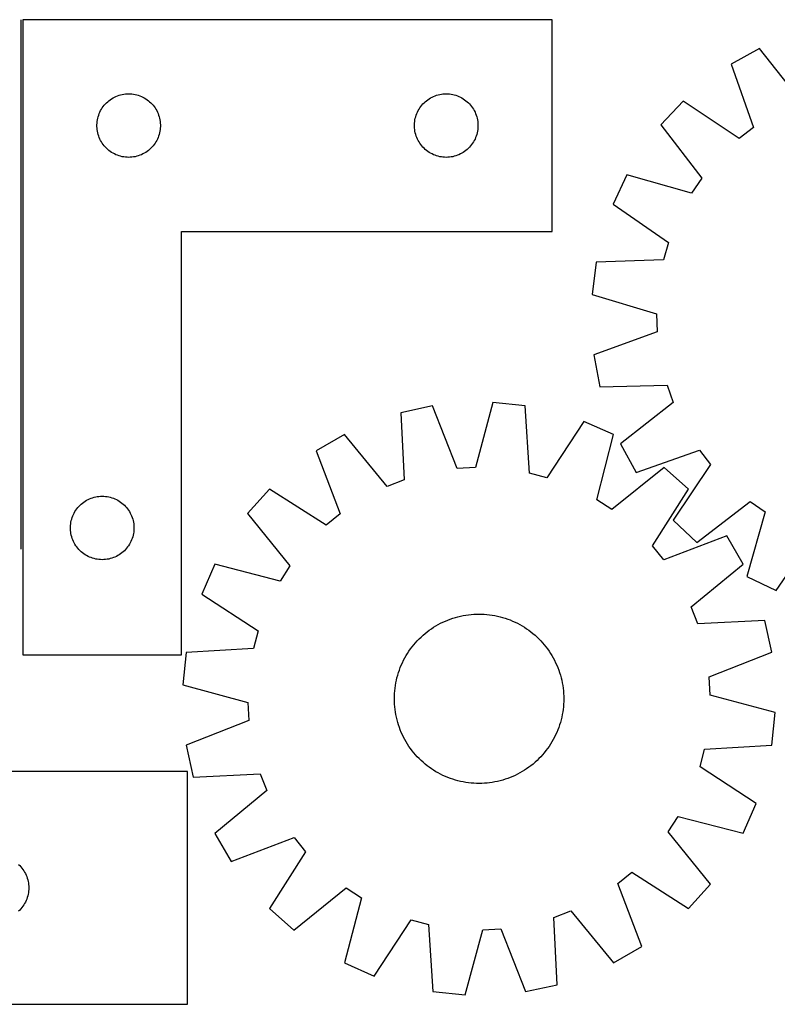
# Model space of a CAD drawing. Header units: millimetres. Extents: x 7 to 1493, y 7 to 471.
# Tile 2 of 5: x 366 to 724, y 7 to 471. Entities that reach past the tile are written whole.
import ezdxf

# ---------------------------------------------------------------- set-up
doc = ezdxf.new("R2010")
doc.units = ezdxf.units.MM
doc.layers.add('COMMON', color=5, linetype='CONTINUOUS', true_color=0x0000ff)
doc.layers.add('CUT', color=7, linetype='CONTINUOUS', true_color=0x000000)

msp = doc.modelspace()

# ---------------------------------------------------------------- linework, layer by layer
at = {"layer": 'COMMON'}
msp.add_line((366.808309, 221.494652), (366.808309, 471.494652), dxfattribs=at)
at = {"layer": 'CUT'}
for p, q in [((367.558309, 471.494652), (367.558309, 171.494652)), ((617.558309, 471.494652), (367.558309, 471.494652)), ((617.558309, 371.494652), (617.558309, 471.494652)), ((715.558065, 457.964155), (702.069382, 450.5624)), ((735.145324, 432.957875), (715.558065, 457.964155)), ((702.069382, 450.5624), (712.640734, 420.608748)), ((407.089147, 432.236935), (407.656028, 432.761631)), ((407.656028, 432.761631), (408.249167, 433.256449)), ((408.249167, 433.256449), (408.866993, 433.720077)), ((408.866993, 433.720077), (409.507866, 434.151285)), ((409.507866, 434.151285), (410.170088, 434.54893)), ((410.170088, 434.54893), (410.851903, 434.911958)), ((410.851903, 434.911958), (411.551501, 435.239405)), ((411.551501, 435.239405), (412.267028, 435.530404)), ((412.267028, 435.530404), (412.996587, 435.784182)), ((412.996587, 435.784182), (413.738243, 436.000068)), ((413.738243, 436.000068), (414.490028, 436.177487)), ((414.490028, 436.177487), (415.249951, 436.31597)), ((415.249951, 436.31597), (416.015994, 436.41515)), ((416.015994, 436.41515), (416.786128, 436.474763)), ((416.786128, 436.474763), (417.558309, 436.494652)), ((417.558309, 436.494652), (418.330491, 436.474763)), ((418.330491, 436.474763), (419.100624, 436.41515)), ((419.100624, 436.41515), (419.866668, 436.31597)), ((419.866668, 436.31597), (420.62659, 436.177487)), ((420.62659, 436.177487), (421.378376, 436.000068)), ((421.378376, 436.000068), (422.120032, 435.784182)), ((422.120032, 435.784182), (422.849591, 435.530404)), ((422.849591, 435.530404), (423.565118, 435.239405)), ((423.565118, 435.239405), (424.264716, 434.911958)), ((424.264716, 434.911958), (424.94653, 434.54893)), ((424.94653, 434.54893), (425.608752, 434.151285)), ((425.608752, 434.151285), (426.249626, 433.720077)), ((426.249626, 433.720077), (426.867452, 433.256449)), ((426.867452, 433.256449), (427.460591, 432.761631)), ((427.460591, 432.761631), (428.027472, 432.236935)), ((557.089147, 432.236935), (557.656028, 432.761631)), ((557.656028, 432.761631), (558.249167, 433.256449)), ((558.249167, 433.256449), (558.866993, 433.720077)), ((558.866993, 433.720077), (559.507866, 434.151285)), ((559.507866, 434.151285), (560.170088, 434.54893)), ((560.170088, 434.54893), (560.851903, 434.911958)), ((560.851903, 434.911958), (561.551501, 435.239405)), ((561.551501, 435.239405), (562.267028, 435.530404)), ((562.267028, 435.530404), (562.996587, 435.784182)), ((562.996587, 435.784182), (563.738243, 436.000068)), ((563.738243, 436.000068), (564.490028, 436.177487)), ((564.490028, 436.177487), (565.249951, 436.31597)), ((565.249951, 436.31597), (566.015994, 436.41515)), ((566.015994, 436.41515), (566.786128, 436.474763)), ((566.786128, 436.474763), (567.558309, 436.494652)), ((567.558309, 436.494652), (568.330491, 436.474763)), ((568.330491, 436.474763), (569.100624, 436.41515)), ((569.100624, 436.41515), (569.866668, 436.31597)), ((569.866668, 436.31597), (570.62659, 436.177487)), ((570.62659, 436.177487), (571.378376, 436.000068)), ((571.378376, 436.000068), (572.120032, 435.784182)), ((572.120032, 435.784182), (572.849591, 435.530404)), ((572.849591, 435.530404), (573.565118, 435.239405)), ((573.565118, 435.239405), (574.264716, 434.911958)), ((574.264716, 434.911958), (574.94653, 434.54893)), ((574.94653, 434.54893), (575.608752, 434.151285)), ((575.608752, 434.151285), (576.249626, 433.720077)), ((576.249626, 433.720077), (576.867452, 433.256449)), ((576.867452, 433.256449), (577.460591, 432.761631)), ((577.460591, 432.761631), (578.027472, 432.236935)), ((679.505616, 433.088354), (668.964384, 421.880635)), ((705.861571, 415.358765), (679.505616, 433.088354)), ((403.66345, 427.14557), (403.972775, 427.853368)), ((403.972775, 427.853368), (404.318127, 428.544303)), ((404.318127, 428.544303), (404.69859, 429.216544)), ((404.69859, 429.216544), (405.113154, 429.868308)), ((405.113154, 429.868308), (405.560721, 430.497866)), ((405.560721, 430.497866), (406.040103, 431.103549)), ((406.040103, 431.103549), (406.550029, 431.683752)), ((406.550029, 431.683752), (407.089147, 432.236935)), ((428.027472, 432.236935), (428.56659, 431.683752)), ((428.56659, 431.683752), (429.076516, 431.103549)), ((429.076516, 431.103549), (429.555898, 430.497866)), ((429.555898, 430.497866), (430.003465, 429.868308)), ((430.003465, 429.868308), (430.418029, 429.216544)), ((430.418029, 429.216544), (430.798491, 428.544303)), ((430.798491, 428.544303), (431.143843, 427.853368)), ((431.143843, 427.853368), (431.453169, 427.14557)), ((553.66345, 427.14557), (553.972775, 427.853368)), ((553.972775, 427.853368), (554.318127, 428.544303)), ((554.318127, 428.544303), (554.69859, 429.216544)), ((554.69859, 429.216544), (555.113154, 429.868308)), ((555.113154, 429.868308), (555.560721, 430.497866)), ((555.560721, 430.497866), (556.040103, 431.103549)), ((556.040103, 431.103549), (556.550029, 431.683752)), ((556.550029, 431.683752), (557.089147, 432.236935)), ((578.027472, 432.236935), (578.56659, 431.683752)), ((578.56659, 431.683752), (579.076516, 431.103549)), ((579.076516, 431.103549), (579.555898, 430.497866)), ((579.555898, 430.497866), (580.003465, 429.868308)), ((580.003465, 429.868308), (580.418029, 429.216544)), ((580.418029, 429.216544), (580.798491, 428.544303)), ((580.798491, 428.544303), (581.143843, 427.853368)), ((581.143843, 427.853368), (581.453169, 427.14557)), ((402.603046, 422.652284), (402.682469, 423.420627)), ((402.682469, 423.420627), (402.80134, 424.183863)), ((402.80134, 424.183863), (402.959344, 424.939968)), ((402.959344, 424.939968), (403.156061, 425.686936)), ((403.156061, 425.686936), (403.390971, 426.422788)), ((403.390971, 426.422788), (403.66345, 427.14557)), ((431.453169, 427.14557), (431.725648, 426.422788)), ((431.725648, 426.422788), (431.960558, 425.686936)), ((431.960558, 425.686936), (432.157275, 424.939968)), ((432.157275, 424.939968), (432.315279, 424.183863)), ((432.315279, 424.183863), (432.43415, 423.420627)), ((432.43415, 423.420627), (432.513572, 422.652284)), ((552.603046, 422.652284), (552.682469, 423.420627)), ((552.682469, 423.420627), (552.80134, 424.183863)), ((552.80134, 424.183863), (552.959344, 424.939968)), ((552.959344, 424.939968), (553.156061, 425.686936)), ((553.156061, 425.686936), (553.390971, 426.422788)), ((553.390971, 426.422788), (553.66345, 427.14557)), ((581.453169, 427.14557), (581.725648, 426.422788)), ((581.725648, 426.422788), (581.960558, 425.686936)), ((581.960558, 425.686936), (582.157275, 424.939968)), ((582.157275, 424.939968), (582.315279, 424.183863)), ((582.315279, 424.183863), (582.43415, 423.420627)), ((582.43415, 423.420627), (582.513572, 422.652284)), ((402.563282, 421.88087), (402.603046, 422.652284)), ((402.563282, 421.108433), (402.563282, 421.88087)), ((402.603046, 420.33702), (402.563282, 421.108433)), ((402.682469, 419.568676), (402.603046, 420.33702)), ((402.80134, 418.80544), (402.682469, 419.568676)), ((402.959344, 418.049336), (402.80134, 418.80544)), ((432.315279, 418.80544), (432.157275, 418.049336)), ((432.43415, 419.568676), (432.315279, 418.80544)), ((432.513572, 420.33702), (432.43415, 419.568676)), ((432.513572, 422.652284), (432.553336, 421.88087)), ((432.553336, 421.108433), (432.513572, 420.33702)), ((432.553336, 421.88087), (432.553336, 421.108433)), ((552.563282, 421.88087), (552.603046, 422.652284)), ((552.563282, 421.108433), (552.563282, 421.88087)), ((552.603046, 420.33702), (552.563282, 421.108433)), ((552.682469, 419.568676), (552.603046, 420.33702)), ((552.80134, 418.80544), (552.682469, 419.568676)), ((552.959344, 418.049336), (552.80134, 418.80544)), ((582.315279, 418.80544), (582.157275, 418.049336)), ((582.43415, 419.568676), (582.315279, 418.80544)), ((582.513572, 420.33702), (582.43415, 419.568676)), ((582.513572, 422.652284), (582.553336, 421.88087)), ((582.553336, 421.108433), (582.513572, 420.33702)), ((582.553336, 421.88087), (582.553336, 421.108433)), ((668.964384, 421.880635), (688.274524, 396.659746)), ((712.640734, 420.608748), (705.861571, 415.358765)), ((403.156061, 417.302367), (402.959344, 418.049336)), ((403.390971, 416.566516), (403.156061, 417.302367)), ((403.66345, 415.843733), (403.390971, 416.566516)), ((403.972775, 415.135936), (403.66345, 415.843733)), ((404.318127, 414.445001), (403.972775, 415.135936)), ((404.69859, 413.77276), (404.318127, 414.445001)), ((430.798491, 414.445001), (430.418029, 413.77276)), ((431.143843, 415.135936), (430.798491, 414.445001)), ((431.453169, 415.843733), (431.143843, 415.135936)), ((431.725648, 416.566516), (431.453169, 415.843733)), ((431.960558, 417.302367), (431.725648, 416.566516)), ((432.157275, 418.049336), (431.960558, 417.302367)), ((553.156061, 417.302367), (552.959344, 418.049336)), ((553.390971, 416.566516), (553.156061, 417.302367)), ((553.66345, 415.843733), (553.390971, 416.566516)), ((553.972775, 415.135936), (553.66345, 415.843733)), ((554.318127, 414.445001), (553.972775, 415.135936)), ((554.69859, 413.77276), (554.318127, 414.445001)), ((580.798491, 414.445001), (580.418029, 413.77276)), ((581.143843, 415.135936), (580.798491, 414.445001)), ((581.453169, 415.843733), (581.143843, 415.135936)), ((581.725648, 416.566516), (581.453169, 415.843733)), ((581.960558, 417.302367), (581.725648, 416.566516)), ((582.157275, 418.049336), (581.960558, 417.302367)), ((405.113154, 413.120996), (404.69859, 413.77276)), ((405.560721, 412.491438), (405.113154, 413.120996)), ((406.040103, 411.885754), (405.560721, 412.491438)), ((406.550029, 411.305552), (406.040103, 411.885754)), ((407.089147, 410.752369), (406.550029, 411.305552)), ((407.656028, 410.227673), (407.089147, 410.752369)), ((408.249167, 409.732855), (407.656028, 410.227673)), ((408.866993, 409.269227), (408.249167, 409.732855)), ((409.507866, 408.838018), (408.866993, 409.269227)), ((426.249626, 409.269227), (425.608752, 408.838018)), ((426.867452, 409.732855), (426.249626, 409.269227)), ((427.460591, 410.227673), (426.867452, 409.732855)), ((428.027472, 410.752369), (427.460591, 410.227673)), ((428.56659, 411.305552), (428.027472, 410.752369)), ((429.076516, 411.885754), (428.56659, 411.305552)), ((429.555898, 412.491438), (429.076516, 411.885754)), ((430.003465, 413.120996), (429.555898, 412.491438)), ((430.418029, 413.77276), (430.003465, 413.120996)), ((555.113154, 413.120996), (554.69859, 413.77276)), ((555.560721, 412.491438), (555.113154, 413.120996)), ((556.040103, 411.885754), (555.560721, 412.491438)), ((556.550029, 411.305552), (556.040103, 411.885754)), ((557.089147, 410.752369), (556.550029, 411.305552)), ((557.656028, 410.227673), (557.089147, 410.752369)), ((558.249167, 409.732855), (557.656028, 410.227673)), ((558.866993, 409.269227), (558.249167, 409.732855)), ((559.507866, 408.838018), (558.866993, 409.269227)), ((576.249626, 409.269227), (575.608752, 408.838018)), ((576.867452, 409.732855), (576.249626, 409.269227)), ((577.460591, 410.227673), (576.867452, 409.732855)), ((578.027472, 410.752369), (577.460591, 410.227673)), ((578.56659, 411.305552), (578.027472, 410.752369)), ((579.076516, 411.885754), (578.56659, 411.305552)), ((579.555898, 412.491438), (579.076516, 411.885754)), ((580.003465, 413.120996), (579.555898, 412.491438)), ((580.418029, 413.77276), (580.003465, 413.120996)), ((410.170088, 408.440373), (409.507866, 408.838018)), ((410.851903, 408.077346), (410.170088, 408.440373)), ((411.551501, 407.749898), (410.851903, 408.077346)), ((412.267028, 407.458899), (411.551501, 407.749898)), ((412.996587, 407.205121), (412.267028, 407.458899)), ((413.738243, 406.989236), (412.996587, 407.205121)), ((414.490028, 406.811816), (413.738243, 406.989236)), ((415.249951, 406.673333), (414.490028, 406.811816)), ((416.015994, 406.574154), (415.249951, 406.673333)), ((416.786128, 406.51454), (416.015994, 406.574154)), ((417.558309, 406.494652), (416.786128, 406.51454)), ((418.330491, 406.51454), (417.558309, 406.494652)), ((419.100624, 406.574154), (418.330491, 406.51454)), ((419.866668, 406.673333), (419.100624, 406.574154)), ((420.62659, 406.811816), (419.866668, 406.673333)), ((421.378376, 406.989236), (420.62659, 406.811816)), ((422.120032, 407.205121), (421.378376, 406.989236)), ((422.849591, 407.458899), (422.120032, 407.205121)), ((423.565118, 407.749898), (422.849591, 407.458899)), ((424.264716, 408.077346), (423.565118, 407.749898)), ((424.94653, 408.440373), (424.264716, 408.077346)), ((425.608752, 408.838018), (424.94653, 408.440373)), ((560.170088, 408.440373), (559.507866, 408.838018)), ((560.851903, 408.077346), (560.170088, 408.440373)), ((561.551501, 407.749898), (560.851903, 408.077346)), ((562.267028, 407.458899), (561.551501, 407.749898)), ((562.996587, 407.205121), (562.267028, 407.458899)), ((563.738243, 406.989236), (562.996587, 407.205121)), ((564.490028, 406.811816), (563.738243, 406.989236)), ((565.249951, 406.673333), (564.490028, 406.811816)), ((566.015994, 406.574154), (565.249951, 406.673333)), ((566.786128, 406.51454), (566.015994, 406.574154)), ((567.558309, 406.494652), (566.786128, 406.51454)), ((568.330491, 406.51454), (567.558309, 406.494652)), ((569.100624, 406.574154), (568.330491, 406.51454)), ((569.866668, 406.673333), (569.100624, 406.574154)), ((570.62659, 406.811816), (569.866668, 406.673333)), ((571.378376, 406.989236), (570.62659, 406.811816)), ((572.120032, 407.205121), (571.378376, 406.989236)), ((572.849591, 407.458899), (572.120032, 407.205121)), ((573.565118, 407.749898), (572.849591, 407.458899)), ((574.264716, 408.077346), (573.565118, 407.749898)), ((574.94653, 408.440373), (574.264716, 408.077346)), ((575.608752, 408.838018), (574.94653, 408.440373)), ((652.904744, 398.289243), (646.342812, 384.372648)), ((683.449492, 389.571839), (652.904744, 398.289243)), ((688.274524, 396.659746), (683.449492, 389.571839)), ((646.342812, 384.372648), (672.501531, 366.35332)), ((442.558309, 171.494652), (442.558309, 371.494652)), ((442.558309, 371.494652), (617.558309, 371.494652)), ((672.501531, 366.35332), (670.102936, 358.121302)), ((670.102936, 358.121302), (638.359328, 356.973199)), ((638.359328, 356.973199), (636.419025, 341.709983)), ((636.419025, 341.709983), (666.865723, 332.656072)), ((666.865723, 332.656072), (667.128357, 324.085751)), ((667.128357, 324.085751), (637.293176, 313.184526)), ((637.293176, 313.184526), (640.164431, 298.068758)), ((640.164431, 298.068758), (671.918774, 298.866524)), ((671.918774, 298.866524), (674.816928, 290.796823)), ((561.112278, 289.101226), (546.071618, 285.85945)), ((572.74325, 259.54289), (561.112278, 289.101226)), ((589.607646, 290.675971), (581.30453, 260.016014)), ((604.913927, 289.111264), (589.607646, 290.675971)), ((606.84161, 257.405448), (604.913927, 289.111264)), ((674.816928, 290.796823), (649.810648, 271.209564)), ((546.071618, 285.85945), (547.649334, 254.134293)), ((632.501255, 281.803383), (615.130075, 255.209834)), ((646.574873, 275.585357), (632.501255, 281.803383)), ((519.457536, 275.556225), (506.154783, 267.825294)), ((539.653276, 251.038745), (519.457536, 275.556225)), ((638.610572, 244.835647), (646.574873, 275.585357)), ((649.810648, 271.209564), (657.212403, 257.720881)), ((506.154783, 267.825294), (517.458892, 238.140418)), ((657.212403, 257.720881), (687.166055, 268.292233)), ((687.166055, 268.292233), (692.416039, 261.513071)), ((692.416039, 261.513071), (674.686449, 235.157115)), ((581.30453, 260.016014), (572.74325, 259.54289)), ((615.130075, 255.209834), (606.84161, 257.405448)), ((670.553722, 260.110196), (645.814889, 240.186218)), ((682.017052, 249.847515), (670.553722, 260.110196)), ((547.649334, 254.134293), (539.653276, 251.038745)), ((403.515994, 246.41515), (404.286128, 246.474763)), ((404.286128, 246.474763), (405.058309, 246.494652)), ((405.058309, 246.494652), (405.830491, 246.474763)), ((405.830491, 246.474763), (406.600624, 246.41515)), ((484.027158, 249.802141), (473.764477, 238.338811)), ((510.810766, 232.725458), (484.027158, 249.802141)), ((664.940369, 223.063907), (682.017052, 249.847515)), ((394.050029, 241.683752), (394.589147, 242.236935)), ((394.589147, 242.236935), (395.156028, 242.761631)), ((395.156028, 242.761631), (395.749167, 243.256449)), ((395.749167, 243.256449), (396.366993, 243.720077)), ((396.366993, 243.720077), (397.007866, 244.151285)), ((397.007866, 244.151285), (397.670088, 244.54893)), ((397.670088, 244.54893), (398.351903, 244.911958)), ((398.351903, 244.911958), (399.051501, 245.239405)), ((399.051501, 245.239405), (399.767028, 245.530404)), ((399.767028, 245.530404), (400.496587, 245.784182)), ((400.496587, 245.784182), (401.238243, 246.000068)), ((401.238243, 246.000068), (401.990028, 246.177487)), ((401.990028, 246.177487), (402.749951, 246.31597)), ((402.749951, 246.31597), (403.515994, 246.41515)), ((406.600624, 246.41515), (407.366668, 246.31597)), ((407.366668, 246.31597), (408.12659, 246.177487)), ((408.12659, 246.177487), (408.878376, 246.000068)), ((408.878376, 246.000068), (409.620032, 245.784182)), ((409.620032, 245.784182), (410.349591, 245.530404)), ((410.349591, 245.530404), (411.065118, 245.239405)), ((411.065118, 245.239405), (411.764716, 244.911958)), ((411.764716, 244.911958), (412.44653, 244.54893)), ((412.44653, 244.54893), (413.108752, 244.151285)), ((413.108752, 244.151285), (413.749626, 243.720077)), ((413.749626, 243.720077), (414.367452, 243.256449)), ((414.367452, 243.256449), (414.960591, 242.761631)), ((414.960591, 242.761631), (415.527472, 242.236935)), ((415.527472, 242.236935), (416.06659, 241.683752)), ((645.814889, 240.186218), (638.610572, 244.835647)), ((685.894169, 224.615883), (711.115057, 243.926024)), ((711.115057, 243.926024), (718.202964, 239.100991)), ((390.890971, 236.422788), (391.16345, 237.14557)), ((391.16345, 237.14557), (391.472775, 237.853368)), ((391.472775, 237.853368), (391.818127, 238.544303)), ((391.818127, 238.544303), (392.19859, 239.216544)), ((392.19859, 239.216544), (392.613154, 239.868308)), ((392.613154, 239.868308), (393.060721, 240.497866)), ((393.060721, 240.497866), (393.540103, 241.103549)), ((393.540103, 241.103549), (394.050029, 241.683752)), ((416.06659, 241.683752), (416.576516, 241.103549)), ((416.576516, 241.103549), (417.055898, 240.497866)), ((417.055898, 240.497866), (417.503465, 239.868308)), ((417.503465, 239.868308), (417.918029, 239.216544)), ((417.918029, 239.216544), (418.298491, 238.544303)), ((418.298491, 238.544303), (418.643843, 237.853368)), ((418.643843, 237.853368), (418.953169, 237.14557)), ((418.953169, 237.14557), (419.225648, 236.422788)), ((473.764477, 238.338811), (493.688455, 213.599978)), ((517.458892, 238.140418), (510.810766, 232.725458)), ((718.202964, 239.100991), (709.485561, 208.556243)), ((390.063282, 231.88087), (390.103046, 232.652284)), ((390.103046, 232.652284), (390.182469, 233.420627)), ((390.182469, 233.420627), (390.30134, 234.183863)), ((390.30134, 234.183863), (390.459344, 234.939968)), ((390.459344, 234.939968), (390.656061, 235.686936)), ((390.656061, 235.686936), (390.890971, 236.422788)), ((419.225648, 236.422788), (419.460558, 235.686936)), ((419.460558, 235.686936), (419.657275, 234.939968)), ((419.657275, 234.939968), (419.815279, 234.183863)), ((419.815279, 234.183863), (419.93415, 233.420627)), ((419.93415, 233.420627), (420.013572, 232.652284)), ((420.013572, 232.652284), (420.053336, 231.88087)), ((674.686449, 235.157115), (685.894169, 224.615883)), ((390.063282, 231.108433), (390.063282, 231.88087)), ((390.103046, 230.33702), (390.063282, 231.108433)), ((390.182469, 229.568676), (390.103046, 230.33702)), ((390.30134, 228.80544), (390.182469, 229.568676)), ((390.459344, 228.049336), (390.30134, 228.80544)), ((390.656061, 227.302367), (390.459344, 228.049336)), ((419.657275, 228.049336), (419.460558, 227.302367)), ((419.815279, 228.80544), (419.657275, 228.049336)), ((419.93415, 229.568676), (419.815279, 228.80544)), ((420.013572, 230.33702), (419.93415, 229.568676)), ((420.053336, 231.108433), (420.013572, 230.33702)), ((420.053336, 231.88087), (420.053336, 231.108433)), ((723.402155, 201.994312), (741.421484, 228.15303)), ((390.890971, 226.566516), (390.656061, 227.302367)), ((391.16345, 225.843733), (390.890971, 226.566516)), ((391.472775, 225.135936), (391.16345, 225.843733)), ((391.818127, 224.445001), (391.472775, 225.135936)), ((392.19859, 223.77276), (391.818127, 224.445001)), ((392.613154, 223.120996), (392.19859, 223.77276)), ((417.918029, 223.77276), (417.503465, 223.120996)), ((418.298491, 224.445001), (417.918029, 223.77276)), ((418.643843, 225.135936), (418.298491, 224.445001)), ((418.953169, 225.843733), (418.643843, 225.135936)), ((419.225648, 226.566516), (418.953169, 225.843733)), ((419.460558, 227.302367), (419.225648, 226.566516)), ((700.040204, 227.71989), (670.355328, 216.415781)), ((707.771136, 214.417137), (700.040204, 227.71989)), ((393.060721, 222.491438), (392.613154, 223.120996)), ((393.540103, 221.885754), (393.060721, 222.491438)), ((394.050029, 221.305552), (393.540103, 221.885754)), ((394.589147, 220.752369), (394.050029, 221.305552)), ((395.156028, 220.227673), (394.589147, 220.752369)), ((395.749167, 219.732855), (395.156028, 220.227673)), ((396.366993, 219.269227), (395.749167, 219.732855)), ((397.007866, 218.838018), (396.366993, 219.269227)), ((397.670088, 218.440373), (397.007866, 218.838018)), ((413.108752, 218.838018), (412.44653, 218.440373)), ((413.749626, 219.269227), (413.108752, 218.838018)), ((414.367452, 219.732855), (413.749626, 219.269227)), ((414.960591, 220.227673), (414.367452, 219.732855)), ((415.527472, 220.752369), (414.960591, 220.227673)), ((416.06659, 221.305552), (415.527472, 220.752369)), ((416.576516, 221.885754), (416.06659, 221.305552)), ((417.055898, 222.491438), (416.576516, 221.885754)), ((417.503465, 223.120996), (417.055898, 222.491438)), ((670.355328, 216.415781), (664.940369, 223.063907)), ((398.351903, 218.077346), (397.670088, 218.440373)), ((399.051501, 217.749898), (398.351903, 218.077346)), ((399.767028, 217.458899), (399.051501, 217.749898)), ((400.496587, 217.205121), (399.767028, 217.458899)), ((401.238243, 216.989236), (400.496587, 217.205121)), ((401.990028, 216.811816), (401.238243, 216.989236)), ((402.749951, 216.673333), (401.990028, 216.811816)), ((403.515994, 216.574154), (402.749951, 216.673333)), ((404.286128, 216.51454), (403.515994, 216.574154)), ((405.058309, 216.494652), (404.286128, 216.51454)), ((405.830491, 216.51454), (405.058309, 216.494652)), ((406.600624, 216.574154), (405.830491, 216.51454)), ((407.366668, 216.673333), (406.600624, 216.574154)), ((408.12659, 216.811816), (407.366668, 216.673333)), ((408.878376, 216.989236), (408.12659, 216.811816)), ((409.620032, 217.205121), (408.878376, 216.989236)), ((410.349591, 217.458899), (409.620032, 217.205121)), ((411.065118, 217.749898), (410.349591, 217.458899)), ((411.764716, 218.077346), (411.065118, 217.749898)), ((412.44653, 218.440373), (411.764716, 218.077346)), ((458.289316, 214.359962), (452.07129, 200.286345)), ((489.039026, 206.395661), (458.289316, 214.359962)), ((683.253655, 194.221398), (707.771136, 214.417137)), ((493.688455, 213.599978), (489.039026, 206.395661)), ((709.485561, 208.556243), (723.402155, 201.994312)), ((452.07129, 200.286345), (478.664839, 182.915164)), ((578.022368, 190.513319), (579.271333, 190.651496)), ((579.271333, 190.651496), (580.524022, 190.750374)), ((580.524022, 190.750374), (581.779199, 190.809855)), ((581.779199, 190.809855), (583.035625, 190.82988)), ((583.035625, 190.82988), (584.29206, 190.810431)), ((584.29206, 190.810431), (585.547264, 190.751525)), ((585.547264, 190.751525), (586.799998, 190.653221)), ((586.799998, 190.653221), (588.049026, 190.515617)), ((686.349204, 186.225339), (683.253655, 194.221398)), ((563.766612, 185.877731), (564.877005, 186.46598)), ((564.877005, 186.46598), (566.005326, 187.019059)), ((566.005326, 187.019059), (567.150464, 187.536425)), ((567.150464, 187.536425), (568.311287, 188.017565)), ((568.311287, 188.017565), (569.48665, 188.462006)), ((569.48665, 188.462006), (570.675394, 188.869308)), ((570.675394, 188.869308), (571.876345, 189.23907)), ((571.876345, 189.23907), (573.088318, 189.570927)), ((573.088318, 189.570927), (574.310116, 189.864551)), ((574.310116, 189.864551), (575.540535, 190.119653)), ((575.540535, 190.119653), (576.778359, 190.33598)), ((576.778359, 190.33598), (578.022368, 190.513319)), ((588.049026, 190.515617), (589.293116, 190.338848)), ((589.293116, 190.338848), (590.53104, 190.123088)), ((590.53104, 190.123088), (591.761575, 189.86855)), ((591.761575, 189.86855), (592.983508, 189.575486)), ((592.983508, 189.575486), (594.195633, 189.244185)), ((594.195633, 189.244185), (595.396753, 188.874974)), ((595.396753, 188.874974), (596.585683, 188.468216)), ((596.585683, 188.468216), (597.76125, 188.024314)), ((597.76125, 188.024314), (598.922294, 187.543706)), ((598.922294, 187.543706), (600.067669, 187.026866)), ((600.067669, 187.026866), (601.196244, 186.474303)), ((601.196244, 186.474303), (602.306905, 185.886564)), ((718.074361, 187.803055), (686.349204, 186.225339)), ((721.316137, 172.762395), (718.074361, 187.803055)), ((478.664839, 182.915164), (476.469225, 174.626699)), ((556.585442, 180.828261), (557.54077, 181.644567)), ((557.54077, 181.644567), (558.521267, 182.430462)), ((558.521267, 182.430462), (559.525966, 183.185172)), ((559.525966, 183.185172), (560.553876, 183.907951)), ((560.553876, 183.907951), (561.603981, 184.598085)), ((561.603981, 184.598085), (562.675245, 185.254895)), ((562.675245, 185.254895), (563.766612, 185.877731)), ((602.306905, 185.886564), (603.398558, 185.264228)), ((603.398558, 185.264228), (604.470123, 184.607909)), ((604.470123, 184.607909), (605.520545, 183.918256)), ((605.520545, 183.918256), (606.548785, 183.195948)), ((606.548785, 183.195948), (607.55383, 182.441699)), ((607.55383, 182.441699), (608.534688, 181.656253)), ((608.534688, 181.656253), (609.49039, 180.840386)), ((552.21842, 176.319777), (553.034288, 177.275479)), ((553.034288, 177.275479), (553.879772, 178.205082)), ((553.879772, 178.205082), (554.754039, 179.10767)), ((554.754039, 179.10767), (555.656226, 179.98235)), ((555.656226, 179.98235), (556.585442, 180.828261)), ((609.49039, 180.840386), (610.419993, 179.994901)), ((610.419993, 179.994901), (611.32258, 179.120634)), ((611.32258, 179.120634), (612.197261, 178.218447)), ((612.197261, 178.218447), (613.043172, 177.289231)), ((613.043172, 177.289231), (613.859478, 176.333904)), ((444.763409, 172.699016), (443.198702, 157.392735)), ((476.469225, 174.626699), (444.763409, 172.699016)), ((548.610445, 171.183647), (549.266764, 172.255212)), ((549.266764, 172.255212), (549.956417, 173.305634)), ((549.956417, 173.305634), (550.678725, 174.333874)), ((550.678725, 174.333874), (551.432974, 175.338919)), ((551.432974, 175.338919), (552.21842, 176.319777)), ((613.859478, 176.333904), (614.645373, 175.353406)), ((614.645373, 175.353406), (615.400083, 174.348707)), ((615.400083, 174.348707), (616.122861, 173.320798)), ((616.122861, 173.320798), (616.812996, 172.270692)), ((616.812996, 172.270692), (617.469806, 171.199428)), ((691.757801, 161.131424), (721.316137, 172.762395)), ((367.558309, 171.494652), (442.558309, 171.494652)), ((546.330967, 166.707383), (546.847808, 167.852758)), ((546.847808, 167.852758), (547.40037, 168.981333)), ((547.40037, 168.981333), (547.988109, 170.091995)), ((547.988109, 170.091995), (548.610445, 171.183647)), ((617.469806, 171.199428), (618.092642, 170.108061)), ((618.092642, 170.108061), (618.68089, 168.997669)), ((618.68089, 168.997669), (619.23397, 167.869347)), ((619.23397, 167.869347), (619.751335, 166.72421)), ((544.630488, 161.980722), (544.9997, 163.181842)), ((544.9997, 163.181842), (545.406457, 164.370773)), ((545.406457, 164.370773), (545.850359, 165.54634)), ((545.850359, 165.54634), (546.330967, 166.707383)), ((619.751335, 166.72421), (620.232476, 165.563386)), ((620.232476, 165.563386), (620.676917, 164.388023)), ((620.676917, 164.388023), (621.084219, 163.199279)), ((621.084219, 163.199279), (621.453981, 161.998328)), ((543.535825, 157.078206), (543.751585, 158.316129)), ((543.751585, 158.316129), (544.006123, 159.546664)), ((544.006123, 159.546664), (544.299187, 160.768597)), ((544.299187, 160.768597), (544.630488, 161.980722)), ((621.453981, 161.998328), (621.785838, 160.786356)), ((621.785838, 160.786356), (622.079462, 159.564557)), ((622.079462, 159.564557), (622.334563, 158.334138)), ((622.334563, 158.334138), (622.550891, 157.096314)), ((692.230924, 152.570143), (691.757801, 161.131424)), ((443.198702, 157.392735), (473.85866, 149.089619)), ((543.123148, 153.332353), (543.221452, 154.585087)), ((543.221452, 154.585087), (543.359056, 155.834116)), ((543.359056, 155.834116), (543.535825, 157.078206)), ((622.550891, 157.096314), (622.72823, 155.852305)), ((622.72823, 155.852305), (622.866407, 154.60334)), ((622.866407, 154.60334), (622.965285, 153.350651)), ((473.85866, 149.089619), (474.331783, 140.528339)), ((543.044793, 150.820714), (543.064243, 152.077149)), ((543.064819, 149.564288), (543.044793, 150.820714)), ((543.064243, 152.077149), (543.123148, 153.332353)), ((543.1243, 148.309112), (543.064819, 149.564288)), ((622.965285, 153.350651), (623.024765, 152.095474)), ((623.025341, 149.582613), (622.966436, 148.327409)), ((623.024765, 152.095474), (623.044791, 150.839048)), ((623.044791, 150.839048), (623.025341, 149.582613)), ((722.890882, 144.267027), (692.230924, 152.570143)), ((543.223177, 147.056422), (543.1243, 148.309112)), ((543.361354, 145.807457), (543.223177, 147.056422)), ((543.538693, 144.563449), (543.361354, 145.807457)), ((543.755021, 143.325624), (543.538693, 144.563449)), ((622.553759, 144.581557), (622.337999, 143.343634)), ((622.730528, 145.825647), (622.553759, 144.581557)), ((622.868132, 147.074675), (622.730528, 145.825647)), ((622.966436, 148.327409), (622.868132, 147.074675)), ((721.326175, 128.960746), (722.890882, 144.267027)), ((474.331783, 140.528339), (444.773447, 128.897367)), ((544.010122, 142.095206), (543.755021, 143.325624)), ((544.303746, 140.873407), (544.010122, 142.095206)), ((544.635603, 139.661434), (544.303746, 140.873407)), ((545.005365, 138.460483), (544.635603, 139.661434)), ((621.459096, 139.67904), (621.089884, 138.47792)), ((621.790397, 140.891165), (621.459096, 139.67904)), ((622.083461, 142.113098), (621.790397, 140.891165)), ((622.337999, 143.343634), (622.083461, 142.113098)), ((545.412667, 137.27174), (545.005365, 138.460483)), ((545.857108, 136.096376), (545.412667, 137.27174)), ((546.338249, 134.935553), (545.857108, 136.096376)), ((546.855614, 133.790415), (546.338249, 134.935553)), ((619.758617, 134.952379), (619.241776, 133.807005)), ((620.239225, 136.113423), (619.758617, 134.952379)), ((620.683127, 137.28899), (620.239225, 136.113423)), ((621.089884, 138.47792), (620.683127, 137.28899)), ((547.408694, 132.662094), (546.855614, 133.790415)), ((547.996942, 131.551702), (547.408694, 132.662094)), ((548.619778, 130.460335), (547.996942, 131.551702)), ((549.276588, 129.38907), (548.619778, 130.460335)), ((617.479139, 130.476116), (616.82282, 129.40455)), ((618.101475, 131.567768), (617.479139, 130.476116)), ((618.689214, 132.67843), (618.101475, 131.567768)), ((619.241776, 133.807005), (618.689214, 132.67843)), ((444.773447, 128.897367), (448.015223, 113.856708)), ((549.966723, 128.338965), (549.276588, 129.38907)), ((550.689501, 127.311055), (549.966723, 128.338965)), ((551.444211, 126.306356), (550.689501, 127.311055)), ((552.230106, 125.325859), (551.444211, 126.306356)), ((614.65661, 126.320843), (613.871164, 125.339986)), ((615.410859, 127.325888), (614.65661, 126.320843)), ((616.133167, 128.354129), (615.410859, 127.325888)), ((616.82282, 129.40455), (616.133167, 128.354129)), ((687.424745, 118.744598), (689.620359, 127.033063)), ((689.620359, 127.033063), (721.326175, 128.960746)), ((553.046412, 124.370531), (552.230106, 125.325859)), ((553.892323, 123.441315), (553.046412, 124.370531)), ((554.767004, 122.539129), (553.892323, 123.441315)), ((555.669591, 121.664862), (554.767004, 122.539129)), ((556.599194, 120.819377), (555.669591, 121.664862)), ((610.433358, 121.677412), (609.504142, 120.831502)), ((611.335545, 122.552093), (610.433358, 121.677412)), ((612.209812, 123.45468), (611.335545, 122.552093)), ((613.055296, 124.384284), (612.209812, 123.45468)), ((613.871164, 125.339986), (613.055296, 124.384284)), ((445.366913, 116.543243), (265.366913, 116.543243)), ((445.366913, 6.543243), (445.366913, 116.543243)), ((557.554896, 120.003509), (556.599194, 120.819377)), ((558.535754, 119.218063), (557.554896, 120.003509)), ((559.540799, 118.463814), (558.535754, 119.218063)), ((560.569039, 117.741507), (559.540799, 118.463814)), ((561.619461, 117.051853), (560.569039, 117.741507)), ((562.691026, 116.395535), (561.619461, 117.051853)), ((563.782679, 115.773199), (562.691026, 116.395535)), ((603.414339, 116.404867), (602.322972, 115.782031)), ((604.485603, 117.061677), (603.414339, 116.404867)), ((605.535708, 117.751812), (604.485603, 117.061677)), ((606.563618, 118.474591), (605.535708, 117.751812)), ((607.568317, 119.2293), (606.563618, 118.474591)), ((608.548814, 120.015196), (607.568317, 119.2293)), ((609.504142, 120.831502), (608.548814, 120.015196)), ((714.018294, 101.373418), (687.424745, 118.744598)), ((448.015223, 113.856708), (479.74038, 115.434423)), ((479.74038, 115.434423), (482.835929, 107.438365)), ((564.89334, 115.185459), (563.782679, 115.773199)), ((566.021915, 114.632897), (564.89334, 115.185459)), ((567.16729, 114.116057), (566.021915, 114.632897)), ((568.328334, 113.635448), (567.16729, 114.116057)), ((569.503901, 113.191546), (568.328334, 113.635448)), ((570.692831, 112.784789), (569.503901, 113.191546)), ((571.893951, 112.415577), (570.692831, 112.784789)), ((573.106076, 112.084276), (571.893951, 112.415577)), ((574.328009, 111.791212), (573.106076, 112.084276)), ((575.558544, 111.536675), (574.328009, 111.791212)), ((591.779468, 111.795212), (590.549049, 111.54011)), ((593.001266, 112.088836), (591.779468, 111.795212)), ((594.213239, 112.420692), (593.001266, 112.088836)), ((595.41419, 112.790454), (594.213239, 112.420692)), ((596.602934, 113.197757), (595.41419, 112.790454)), ((597.778297, 113.642197), (596.602934, 113.197757)), ((598.93912, 114.123338), (597.778297, 113.642197)), ((600.084258, 114.640703), (598.93912, 114.123338)), ((601.212579, 115.193783), (600.084258, 114.640703)), ((602.322972, 115.782031), (601.212579, 115.193783)), ((482.835929, 107.438365), (458.318448, 87.242625)), ((576.796468, 111.320915), (575.558544, 111.536675)), ((578.040558, 111.144145), (576.796468, 111.320915)), ((579.289586, 111.006541), (578.040558, 111.144145)), ((580.54232, 110.908238), (579.289586, 111.006541)), ((581.797524, 110.849332), (580.54232, 110.908238)), ((583.053959, 110.829882), (581.797524, 110.849332)), ((584.310385, 110.849908), (583.053959, 110.829882)), ((585.565562, 110.909389), (584.310385, 110.849908)), ((586.818251, 111.008266), (585.565562, 110.909389)), ((588.067216, 111.146443), (586.818251, 111.008266)), ((589.311225, 111.323783), (588.067216, 111.146443)), ((590.549049, 111.54011), (589.311225, 111.323783)), ((707.800268, 87.299801), (714.018294, 101.373418)), ((672.401129, 88.059784), (677.050558, 95.264101)), ((677.050558, 95.264101), (707.800268, 87.299801)), ((458.318448, 87.242625), (466.04938, 73.939872)), ((466.04938, 73.939872), (495.734256, 85.243981)), ((495.734256, 85.243981), (501.149215, 78.595855)), ((692.325107, 63.320952), (672.401129, 88.059784)), ((501.149215, 78.595855), (484.072533, 51.812247)), ((365.556013, 72.551523), (366.109196, 72.012405)), ((366.109196, 72.012405), (366.633892, 71.445525)), ((366.633892, 71.445525), (367.12871, 70.852385)), ((367.12871, 70.852385), (367.592338, 70.234559)), ((367.592338, 70.234559), (368.023546, 69.593686)), ((368.023546, 69.593686), (368.421192, 68.931464)), ((368.421192, 68.931464), (368.784219, 68.24965)), ((368.784219, 68.24965), (369.111667, 67.550051)), ((369.111667, 67.550051), (369.402665, 66.834524)), ((369.402665, 66.834524), (369.656444, 66.104965)), ((369.656444, 66.104965), (369.872329, 65.36331)), ((369.872329, 65.36331), (370.049748, 64.611524)), ((648.630692, 63.519345), (655.278818, 68.934305)), ((655.278818, 68.934305), (682.062426, 51.857622)), ((370.049748, 64.611524), (370.188232, 63.851601)), ((370.188232, 63.851601), (370.287411, 63.085558)), ((370.287411, 63.085558), (370.347024, 62.315424)), ((370.347024, 60.771061), (370.287411, 60.000928)), ((370.347024, 62.315424), (370.366913, 61.543243)), ((370.366913, 61.543243), (370.347024, 60.771061)), ((495.535862, 41.549566), (520.274695, 61.473544)), ((520.274695, 61.473544), (527.479012, 56.824115)), ((659.934801, 33.834469), (648.630692, 63.519345)), ((682.062426, 51.857622), (692.325107, 63.320952)), ((369.402665, 56.251961), (369.111667, 55.536434)), ((369.656444, 56.98152), (369.402665, 56.251961)), ((369.872329, 57.723176), (369.656444, 56.98152)), ((370.049748, 58.474962), (369.872329, 57.723176)), ((370.188232, 59.234884), (370.049748, 58.474962)), ((370.287411, 60.000928), (370.188232, 59.234884)), ((527.479012, 56.824115), (519.514711, 26.074405)), ((366.633892, 51.640961), (366.109196, 51.07408)), ((367.12871, 52.234101), (366.633892, 51.640961)), ((367.592338, 52.851926), (367.12871, 52.234101)), ((368.023546, 53.4928), (367.592338, 52.851926)), ((368.421192, 54.155022), (368.023546, 53.4928)), ((368.784219, 54.836836), (368.421192, 54.155022)), ((369.111667, 55.536434), (368.784219, 54.836836)), ((484.072533, 51.812247), (495.535862, 41.549566)), ((366.109196, 51.07408), (365.556013, 50.534962)), ((618.44025, 47.525469), (626.436308, 50.621018)), ((620.017966, 15.800312), (618.44025, 47.525469)), ((626.436308, 50.621018), (646.632048, 26.103537)), ((533.588329, 19.856379), (550.959509, 46.449928)), ((550.959509, 46.449928), (559.247974, 44.254314)), ((559.247974, 44.254314), (561.175657, 12.548498)), ((584.785054, 41.643749), (593.346335, 42.116873)), ((593.346335, 42.116873), (604.977306, 12.558536)), ((576.481938, 10.983791), (584.785054, 41.643749)), ((646.632048, 26.103537), (659.934801, 33.834469)), ((519.514711, 26.074405), (533.588329, 19.856379)), ((604.977306, 12.558536), (620.017966, 15.800312)), ((561.175657, 12.548498), (576.481938, 10.983791)), ((265.366913, 6.543243), (445.366913, 6.543243))]:
    msp.add_line(p, q, dxfattribs=at)

doc.saveas('drawing.dxf')
